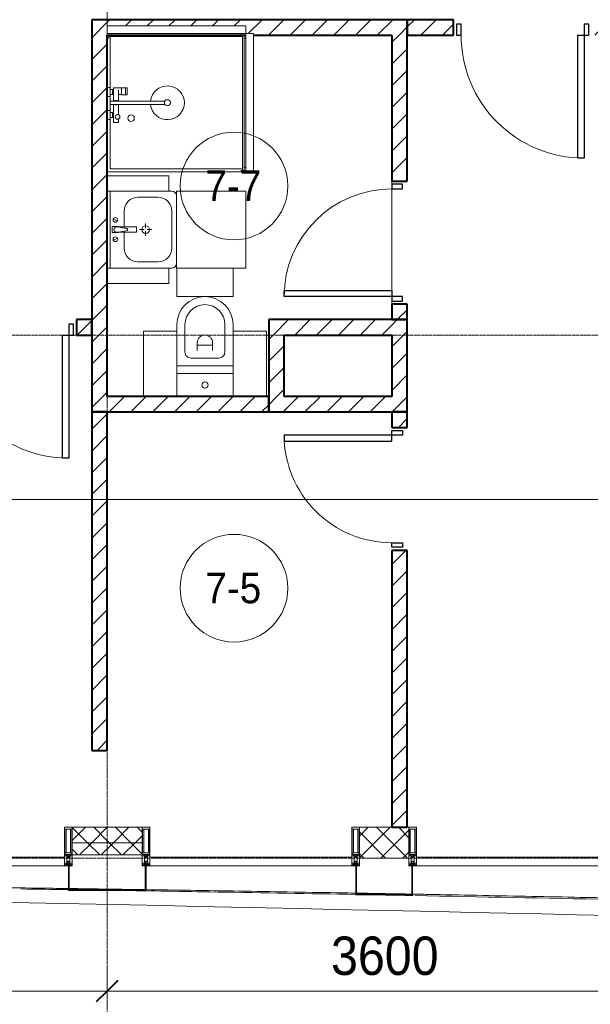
# Model space of a CAD drawing. Header units: millimetres. Extents: x 5617 to 183965, y 7718 to 172958.
# Tile 16 of 120: x 39356 to 43065, y 14449 to 20850. Entities that reach past the tile are written whole.
import ezdxf

# ---------------------------------------------------------------- set-up
doc = ezdxf.new("R2010")
doc.units = ezdxf.units.MM
doc.linetypes.add('ADSK_Линия сетки', pattern=[25, 20, -2.5, 0, -2.5])
doc.linetypes.add('Линия сетки', pattern=[25, 20, -2.5, 0, -2.5])
for name, color, linetype, lineweight in [('Двери', 7, 'Continuous', 18), ('Импосты витража', 7, 'Continuous', 18), ('Колонны', 7, 'Continuous', 18), ('Марки помещений', 7, 'Continuous', 20), ('Мебель', 7, 'Continuous', 18), ('Оси', 7, 'Continuous', 9), ('Панели витража', 7, 'Continuous', 18), ('Перекрытия', 7, 'Continuous', 18), ('Размеры', 7, 'Continuous', 9), ('Размеры-100', 7, 'Continuous', 9), ('Сантехнические приборы', 7, 'Continuous', 18), ('Стены разрез', 7, 'Continuous', 40), ('Стены штриховка', 7, 'Continuous', 40), ('Форма', 7, 'Continuous', 18), ('Формообразующий элемент-перекрытие', 7, 'Continuous', 18), ('Элементы узлов', 7, 'Continuous', 18)]:
    doc.layers.add(name, color=color, linetype=linetype, lineweight=lineweight)
doc.styles.add('Arial', font='arial.ttf', dxfattribs={"width": 0.9, "height": 250})
doc.styles.add('Arial_3', font='arial.ttf', dxfattribs={"width": 0.9, "height": 200})
doc.dimstyles.new('Основной_2_5_мм', dxfattribs={"dimscale": 304.8, "dimtxt": 255.06485, "dimasz": 0.463911, "dimexe": 0.492126, "dimexo": 0.492126, "dimgap": 0.098425, "dimtad": 1, "dimdec": 0, "dimdsep": 46, "dimtxsty": 'Arial', "dimblk1": 'OBLIQUE', "dimblk2": 'OBLIQUE', "dimsah": 1, "dimcen": 0.09, "dimdle": 0.492126, "dimazin": 2, "dimtfac": 1, "dimtdec": 4, "dimtix": 1, "dimtmove": 0, "dimatfit": 3, "dimfxl": 1, "dimtvp": 1, "dimtolj": 1, "dimtzin": 0, "dimlwd": 20, "dimlwe": 20, "dimarcsym": 2})
pattern_1 = [(45, (0, 0), (-70.71068, 70.71068), [])]
pattern_2 = [(45, (0, 0), (-70.71068, 70.71068), []), (135, (0, 0), (-70.71068, -70.71068), [])]

# ---------------------------------------------------------------- blocks, each defined once
blk = doc.blocks.new('MR_Зона обслуживания - MR_Зона обслуживания-V34-МКСС_К4_L05_18_600_')
at = {"layer": 'Мебель', "color": 254, "lineweight": 9, "true_color": 0xcccccc}
for p, q in [((182.5, 0), (-182.5, 0)), ((-182.5, 0), (-182.5, -185.6)), ((182.5, -185.6), (182.5, 0))]:
    blk.add_line(p, q, dxfattribs=at)
blk = doc.blocks.new('MR_Зона обслуживания - MR_Зона обслуживания-V1-МКСС_К4_L05_18_600_')
at = {"layer": 'Мебель', "color": 254, "lineweight": 9, "true_color": 0xcccccc}
for p, q in [((-108.75, 0), (-108.75, -425)), ((108.75, -425), (108.75, 0)), ((-108.75, -425), (108.75, -425))]:
    blk.add_line(p, q, dxfattribs=at)
blk = doc.blocks.new('MR_Зона обслуживания - MR_Зона обслуживания-2638751-МКСС_К4_L05_18_600_')
at = {"layer": 'Мебель', "color": 254, "lineweight": 9, "true_color": 0xcccccc}
for p, q in [((450, 50), (-450, 50)), ((-450, 50), (-450, 0)), ((-450, 0), (450, 0)), ((450, 0), (450, 50))]:
    blk.add_line(p, q, dxfattribs=at)
blk = doc.blocks.new('MR_Зона обслуживания - MR_Зона обслуживания-2638755-МКСС_К4_L05_18_600_')
at = {"layer": 'Мебель', "color": 254, "lineweight": 9, "true_color": 0xcccccc}
for p, q in [((250, 0), (-250, 0)), ((-250, 0), (-250, -450)), ((250, -450), (250, 0)), ((-250, -450), (250, -450))]:
    blk.add_line(p, q, dxfattribs=at)
blk = doc.blocks.new('MR_Зона обслуживания - MR_Зона обслуживания-2638732-МКСС_К4_L05_18_600_')
at = {"layer": 'Мебель', "color": 254, "lineweight": 9, "true_color": 0xcccccc}
for p, q in [((-50, 0), (-50, -400)), ((50, -400), (50, 0)), ((-50, -400), (50, -400))]:
    blk.add_line(p, q, dxfattribs=at)
blk = doc.blocks.new('A_DOR_Door - Вн_3_Одинарная_900x2100-3313494-МКСС_К4_L05_18_600_')
at = {"layer": 'Двери', "color": 254, "lineweight": 30, "true_color": 0xcccccc}
for p, q in [((-400, 50), (-400, 850)), ((-400, 850), (-360, 850)), ((-400, 50), (-400, 850)), ((-360, 850), (-360, 50)), ((-430, 50), (-430, -20)), ((-400, 50), (-430, 50)), ((-360, 50), (-400, 50)), ((-400, -20), (-400, 50)), ((430, 50), (400, 50)), ((400, 50), (400, -20)), ((430, -20), (430, 50)), ((-430, -20), (-400, -20)), ((400, -20), (430, -20))]:
    blk.add_line(p, q, dxfattribs=at)
at = {"layer": 'Двери', "color": 254, "lineweight": 9, "true_color": 0xe5e5e5}
blk.add_arc((-400, 50), 800, 360, 90, dxfattribs=at)
blk = doc.blocks.new('A_DOR_Door - Вн_3_Одинарная_800x2100-2902347-МКСС_К4_L05_18_600_')
at = {"layer": 'Двери', "color": 254, "lineweight": 30, "true_color": 0xcccccc}
for p, q in [((-350, 50), (-350, 750)), ((-350, 750), (-310, 750)), ((-350, 50), (-350, 750)), ((-310, 750), (-310, 50)), ((-380, 50), (-380, -20)), ((-350, 50), (-380, 50)), ((-310, 50), (-350, 50)), ((-350, -20), (-350, 50)), ((380, 50), (350, 50)), ((350, 50), (350, -20)), ((380, -20), (380, 50)), ((-380, -20), (-350, -20)), ((350, -20), (380, -20))]:
    blk.add_line(p, q, dxfattribs=at)
at = {"layer": 'Двери', "color": 254, "lineweight": 9, "true_color": 0xe5e5e5}
blk.add_arc((-350, 50), 700, 360, 90, dxfattribs=at)
blk = doc.blocks.new('A_DOR_Door - Вн_3_Одинарная_800x2100-3313449-МКСС_К4_L05_18_600_')
at = {"layer": 'Двери', "color": 254, "lineweight": 30, "true_color": 0xcccccc}
for p, q in [((-380, 20), (-350, 20)), ((-380, -50), (-380, 20)), ((-350, 20), (-350, -50)), ((350, -50), (350, 20)), ((350, 20), (380, 20)), ((380, 20), (380, -50)), ((-350, -50), (-380, -50)), ((-350, -50), (-350, -750)), ((-310, -50), (-350, -50)), ((-350, -50), (-350, -750)), ((-310, -750), (-310, -50)), ((380, -50), (350, -50)), ((-350, -750), (-310, -750))]:
    blk.add_line(p, q, dxfattribs=at)
at = {"layer": 'Двери', "color": 254, "lineweight": 9, "true_color": 0xe5e5e5}
blk.add_arc((-350, -50), 700, 270, 0, dxfattribs=at)
blk = doc.blocks.new('MR_Унитаз напольный - Санузел с ванной-2515844-МКСС_К4_L05_18_600_')
at = {"layer": 'Сантехнические приборы', "color": 253, "true_color": 0xaaaaaa}
for p, q in [((-182.5, 200), (-182.5, 50)), ((182.5, 200), (-182.5, 200)), ((182.5, 50), (182.5, 200)), ((-182.5, 50), (182.5, 50)), ((182.5, 50), (-182.5, 50)), ((-182.5, 50), (-182.5, 0)), ((-182.5, 0), (182.5, 0)), ((182.5, 0), (182.5, 50)), ((182.5, 0), (-182.5, 0)), ((-182.5, 0), (-182.5, -267.5)), ((-90, -50), (90, -50)), ((182.5, -267.5), (182.5, 0)), ((-130, -267.5), (-130, -90)), ((-50, -150), (-50, -100)), ((50, -100), (50, -150)), ((130, -90), (130, -267.5)), ((-50, -135), (50, -135))]:
    blk.add_line(p, q, dxfattribs=at)
for centre, radius, start, end in [((0, 125), 20, 0, 180), ((0, 125), 20, 180, 0), ((-90, -90), 40, 90, 180), ((90, -90), 40, 360, 90), ((0, -150), 50, 180, 0), ((0, -267.5), 182.5, 180, 360), ((0, -267.5), 130, 180, 0)]:
    blk.add_arc(centre, radius, start, end, dxfattribs=at)
blk = doc.blocks.new('MR_Душевой поддон - Санузел с душем_900х900-2638749-МКСС_К4_L05_18_600_')
at = {"layer": 'Сантехнические приборы', "color": 253, "true_color": 0xaaaaaa}
for p, q in [((-70, 900), (-100, 900)), ((-100, 900), (-100, 870)), ((-70, 900), (770, 900)), ((-70, 890), (-70, 900)), ((800, 900), (770, 900)), ((770, 900), (770, 890)), ((800, 870), (800, 900)), ((-100, 30), (-100, 870)), ((-100, 870), (-90, 870)), ((-90, 870), (-90, 890)), ((-90, 890), (-70, 890)), ((790, 890), (-90, 890)), ((-90, 890), (-90, 10)), ((-80, 10), (-80, 880)), ((-80, 880), (790, 880)), ((770, 890), (790, 890)), ((780, 880), (780, 20)), ((790, 890), (790, 870)), ((790, 880), (790, 890)), ((790, 870), (800, 870)), ((800, 870), (800, 0)), ((338.7, 20), (338.7, 375.1)), ((361.3, 375.1), (361.3, 20)), ((251.9, 129.1), (298.9, 129.1)), ((251.9, 120), (251.9, 129.1)), ((298.9, 129.1), (298.9, 120)), ((251.9, 120), (298.9, 120)), ((251.9, 92.5), (251.9, 120)), ((298.9, 120), (251.9, 120)), ((298.9, 92.5), (251.9, 92.5)), ((253.8, 92.5), (296.6, 92.5)), ((253.8, 42), (253.8, 92.5)), ((266.7, 73.7), (338.7, 73.7)), ((296.6, 92.5), (296.6, 73.7)), ((298.9, 120), (298.9, 92.5)), ((361.3, 73.7), (428.7, 73.7)), ((455.7, 73.7), (479.1, 73.7)), ((479.1, 73.7), (479.1, 42)), ((-100, 30), (-100, 0)), ((-90, 30), (-100, 30)), ((-90, 10), (-90, 30)), ((-70, 10), (-90, 10)), ((-90, 10), (-80, 10)), ((250.2, 20), (-80, 20)), ((-70, 0), (-70, 10)), ((250.2, 0), (-70, 0)), ((250.2, 20), (310, 20)), ((250.2, 0), (250.2, 20)), ((266.7, 42), (253.8, 42)), ((264, 34), (296, 34)), ((264, 20), (264, 34)), ((296, 20), (264, 20)), ((338.7, 42), (266.7, 42)), ((266.7, 42), (293.6, 42)), ((266.7, 34), (266.7, 42)), ((293.6, 34), (266.7, 34)), ((293.6, 42), (293.6, 34)), ((296, 34), (296, 20)), ((338.7, 20), (310, 20)), ((310, 20), (310, 0)), ((400, 0), (310, 0)), ((361.3, 20), (338.7, 20)), ((479.1, 42), (361.3, 42)), ((400, 20), (361.3, 20)), ((400, 0), (400, 20)), ((400, 20), (459.8, 20)), ((414, 20), (414, 34)), ((414, 34), (446, 34)), ((446, 20), (414, 20)), ((416.4, 34), (416.4, 42)), ((416.4, 42), (443.3, 42)), ((443.3, 34), (416.4, 34)), ((443.3, 42), (443.3, 34)), ((446, 34), (446, 20)), ((780, 20), (459.8, 20)), ((459.8, 20), (459.8, 0)), ((800, 0), (459.8, 0)), ((-100, 0), (-70, 0)), ((310, 0), (250.2, 0)), ((459.8, 0), (400, 0))]:
    blk.add_line(p, q, dxfattribs=at)
for centre, radius, start, end in [((350, 391.5), 110, 275.91598, 264.08402), ((350, 391.5), 20, 0, 180), ((350, 391.5), 20, 180, 0), ((350, 391.5), 20, 235.4667, 304.5333), ((450, 155.2), 20.9, 360, 180), ((450, 155.2), 20.9, 180, 360), ((350, 56.1), 15.5, 137.00933, 222.99067), ((350, 56.1), 15.5, 317.00933, 42.99067), ((442.2, 67.2), 15, 0, 180), ((442.2, 67.2), 15, 154.04828, 25.95172), ((442.2, 67.2), 15, 180, 0)]:
    blk.add_arc(centre, radius, start, end, dxfattribs=at)
blk = doc.blocks.new('MR_Тумба-Умывальник с зеркалом - Тумба-умывальник_500-2515854-МКСС_К4_L05_18_600_')
at = {"layer": 'Сантехнические приборы', "color": 253, "true_color": 0xaaaaaa}
for p, q in [((-250, 0), (-250, -420)), ((250, 0), (-250, 0)), ((250, -420), (250, 0)), ((-250, -20), (250, -20)), ((-69.7, -39.8), (-55.6, -66.3)), ((20, -33.1), (-20, -33.1)), ((-20, -33.1), (-20, -73.1)), ((-17, -60), (-17, -73.1)), ((17, -73.1), (17, -60)), ((20, -73.1), (20, -33.1)), ((69.7, -39.8), (55.6, -66.3)), ((-17, -110), (-120, -110)), ((-20, -73.1), (-17, -73.1)), ((-17, -73.1), (-17, -187.9)), ((17, -187.9), (17, -73.1)), ((17, -73.1), (20, -73.1)), ((120, -110), (17, -110)), ((-14, -190.9), (14, -190.9)), ((-210, -200), (-210, -330)), ((-10, -250), (-40, -250)), ((0, -210), (0, -240)), ((40, -250), (10, -250)), ((210, -330), (210, -200)), ((0, -290), (0, -260)), ((-120, -420), (120, -420)), ((-220, -450), (220, -450))]:
    blk.add_line(p, q, dxfattribs=at)
for centre, radius, start, end in [((-62.7, -53.1), 15, 360, 180), ((-62.7, -53.1), 15, 180, 360), ((0, -60), 17, 360, 180), ((62.7, -53.1), 15, 360, 180), ((62.7, -53.1), 15, 180, 360), ((-120, -200), 90, 90, 180), ((-217.6, -129.9), 208.5, 1.5946, 15.81769), ((0, -124.1), 9.19, 180, 360), ((217.6, -129.9), 208.5, 164.18231, 178.4054), ((120, -200), 90, 360, 90), ((-14, -187.9), 3, 180, 270), ((-14, -187.9), 3, 195, 255), ((14, -187.9), 3, 270, 0), ((14, -187.9), 3, 285, 345), ((0, -250), 25, 0, 180), ((0, -250), 25, 180, 0), ((-120, -330), 90, 180, 270), ((120, -330), 90, 270, 360), ((-220, -420), 30, 180, 270), ((220, -420), 30, 270, 360)]:
    blk.add_arc(centre, radius, start, end, dxfattribs=at)
blk = doc.blocks.new('135_SLK_K4_AR_rvt-1-МКСС_К4_L05_18_600_')
at = {"layer": 'Стены разрез', "lineweight": 9, "true_color": 0xcccccc}
h = blk.add_hatch(dxfattribs=at)
h.set_pattern_fill('FP_3', color=254, style=0, pattern_type=2)
h.set_pattern_definition(pattern_1)
h.paths.add_polyline_path([(89850, 18300), (89950, 18300), (89950, 20850), (89850, 20850), (89850, 18770.3)])
h = blk.add_hatch(dxfattribs=at)
h.set_pattern_fill('FP_3', color=254, style=0, pattern_type=2)
h.set_pattern_definition(pattern_1)
h.paths.add_polyline_path([(91800, 20750), (91900, 20750), (91900, 20850), (89950, 20850), (89950, 20810), (90850, 20810), (90850, 20760), (90900, 20760), (90900, 20750), (91373.8, 20750)])
h = blk.add_hatch(dxfattribs=at)
h.set_pattern_fill('FP_3', color=254, style=0, pattern_type=2)
h.set_pattern_definition(pattern_1)
h.paths.add_polyline_path([(93100, 20750), (93300, 20750), (93300, 20850), (93100, 20850)])
h.paths.add_polyline_path([(92200, 20750), (92200, 20850), (91900, 20850), (91900, 20750)])
h = blk.add_hatch(dxfattribs=at)
h.set_pattern_fill('FP_3', color=254, style=0, pattern_type=2)
h.set_pattern_definition(pattern_1)
h.paths.add_polyline_path([(91800, 18900), (91900, 18900), (91900, 19000), (91800, 19000)])
h.paths.add_polyline_path([(91800, 19800), (91900, 19800), (91900, 20750), (91800, 20750)])
h = blk.add_hatch(dxfattribs=at)
h.set_pattern_fill('FP_3', color=254, style=0, pattern_type=2)
h.set_pattern_definition(pattern_1)
h.paths.add_polyline_path([(89850, 18800), (89850, 18900), (89750, 18900), (89750, 18800)])
h.paths.add_polyline_path([(88850, 18800), (88850, 18900), (84049.8, 18900), (84049.8, 18800), (87848, 18800)])
h = blk.add_hatch(dxfattribs=at)
h.set_pattern_fill('FP_3', color=254, style=0, pattern_type=2)
h.set_pattern_definition(pattern_1)
h.paths.add_polyline_path([(91800, 18800), (91800, 18900), (91000, 18900), (91000, 18800), (91373.8, 18800)])
h = blk.add_hatch(dxfattribs=at)
h.set_pattern_fill('FP_3', color=254, style=0, pattern_type=2)
h.set_pattern_definition(pattern_1)
h.paths.add_polyline_path([(91800, 18300), (91900, 18300), (91900, 18900), (91800, 18900), (91800, 18400)])
h = blk.add_hatch(dxfattribs=at)
h.set_pattern_fill('FP_3', color=254, style=0, pattern_type=2)
h.set_pattern_definition(pattern_1)
h.paths.add_polyline_path([(91100, 18400), (91100, 18800), (91000, 18800), (91000, 18400)])
h = blk.add_hatch(dxfattribs=at)
h.set_pattern_fill('FP_3', color=254, style=0, pattern_type=2)
h.set_pattern_definition(pattern_1)
h.paths.add_polyline_path([(90571.1, 18300), (91000, 18300), (91000, 18400), (89950, 18400), (89950, 18300), (90567.9, 18300)])
h = blk.add_hatch(dxfattribs=at)
h.set_pattern_fill('FP_3', color=254, style=0, pattern_type=2)
h.set_pattern_definition(pattern_1)
h.paths.add_polyline_path([(91800, 18300), (91800, 18400), (91000, 18400), (91000, 18300), (91373.8, 18300)])
h = blk.add_hatch(dxfattribs=at)
h.set_pattern_fill('FP_3', color=254, style=0, pattern_type=2)
h.set_pattern_definition(pattern_1)
h.paths.add_polyline_path([(89850, 16100), (89950, 16100), (89950, 18300), (89850, 18300), (89850, 16976.3)])
h = blk.add_hatch(dxfattribs=at)
h.set_pattern_fill('FP_3', color=254, style=0, pattern_type=2)
h.set_pattern_definition(pattern_1)
h.paths.add_polyline_path([(91800, 15600), (91900, 15600), (91900, 17400), (91800, 17400), (91800, 15780.3)])
h.paths.add_polyline_path([(91800, 18200), (91900, 18200), (91900, 18300), (91800, 18300)])
at = {"layer": 'Перекрытия', "color": 254, "true_color": 0xcccccc}
for p, q in [((91800, 19800), (91800, 19780)), ((91800, 19780), (91800, 19800)), ((91800, 19750), (91800, 19090)), ((91800, 19090), (91800, 19750)), ((91800, 19020), (91800, 19000)), ((91800, 19000), (91800, 19020))]:
    blk.add_line(p, q, dxfattribs=at)
at = {"layer": 'Стены разрез', "color": 254, "true_color": 0xcccccc}
for p, q in [((89950, 20850), (89850, 20850)), ((89850, 20850), (89850, 18300)), ((91900, 20850), (89950, 20850)), ((91900, 20750), (91900, 20850)), ((92200, 20850), (91900, 20850)), ((91900, 20850), (91900, 20750)), ((92200, 20750), (92200, 20850)), ((89950, 20750), (90850, 20750)), ((89950, 18400), (89950, 20750)), ((90900, 20750), (91800, 20750)), ((91800, 20750), (91800, 19800)), ((91900, 20750), (92200, 20750)), ((91900, 19800), (91900, 20750)), ((91800, 19800), (91900, 19800)), ((91900, 19000), (91800, 19000)), ((91800, 19000), (91800, 18900)), ((91900, 18900), (91900, 19000)), ((89850, 18900), (89750, 18900)), ((89750, 18900), (89750, 18800)), ((89850, 18800), (89850, 18900)), ((91800, 18900), (91000, 18900)), ((91000, 18900), (91000, 18800)), ((91800, 18900), (91900, 18900)), ((91900, 18900), (91800, 18900)), ((91900, 18300), (91900, 18900)), ((89750, 18800), (89850, 18800)), ((91000, 18800), (91000, 18400)), ((91100, 18400), (91100, 18800)), ((91100, 18800), (91800, 18800)), ((91800, 18800), (91800, 18400)), ((91000, 18400), (89950, 18400)), ((91000, 18300), (91000, 18400)), ((91000, 18400), (91000, 18300)), ((91800, 18400), (91100, 18400)), ((89950, 18300), (89850, 18300)), ((89850, 18300), (89850, 16100)), ((89850, 18300), (89950, 18300)), ((89950, 18300), (91000, 18300)), ((89950, 16100), (89950, 18300)), ((91000, 18300), (91800, 18300)), ((91900, 18300), (91800, 18300)), ((91800, 18300), (91800, 18200)), ((91800, 18300), (91900, 18300)), ((91900, 18200), (91900, 18300)), ((91800, 18200), (91900, 18200)), ((91900, 17400), (91800, 17400)), ((91800, 17400), (91800, 15600)), ((91900, 15600), (91900, 17400)), ((89850, 16100), (89950, 16100)), ((91800, 15600), (91900, 15600))]:
    blk.add_line(p, q, dxfattribs=at)
at = {"layer": 'Двери', "color": 254, "lineweight": 18, "true_color": 0xcccccc}
for name, p, rotation in [('A_DOR_Door - Вн_3_Одинарная_900x2100-3313494-МКСС_К4_L05_18_600_', (92650, 20800), 180), ('A_DOR_Door - Вн_3_Одинарная_800x2100-2902347-МКСС_К4_L05_18_600_', (91850, 19400), 90.00000000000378), ('A_DOR_Door - Вн_3_Одинарная_900x2100-3313494-МКСС_К4_L05_18_600_', (89300, 18850), 180), ('A_DOR_Door - Вн_3_Одинарная_800x2100-3313449-МКСС_К4_L05_18_600_', (91850, 17800), 270.0000000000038)]:
    blk.add_blockref(name, p, dxfattribs=dict(at, rotation=rotation))
at = {"layer": 'Мебель', "color": 254, "lineweight": 18, "true_color": 0xcccccc}
blk.add_blockref('MR_Зона обслуживания - MR_Зона обслуживания-2638751-МКСС_К4_L05_18_600_', (90400, 20760), dxfattribs=at)
for name, p, rotation in [('MR_Зона обслуживания - MR_Зона обслуживания-2638751-МКСС_К4_L05_18_600_', (90850, 20310), 269.9999999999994), ('MR_Зона обслуживания - MR_Зона обслуживания-2638732-МКСС_К4_L05_18_600_', (89950, 19785.6), 90.00000000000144), ('MR_Зона обслуживания - MR_Зона обслуживания-2638755-МКСС_К4_L05_18_600_', (90400, 19485.6), 90.00000000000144), ('MR_Зона обслуживания - MR_Зона обслуживания-2638732-МКСС_К4_L05_18_600_', (89950, 19185.6), 90.00000000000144), ('MR_Зона обслуживания - MR_Зона обслуживания-V34-МКСС_К4_L05_18_600_', (90585.3, 19050), 180), ('MR_Зона обслуживания - MR_Зона обслуживания-V1-МКСС_К4_L05_18_600_', (90294, 18400), 180), ('MR_Зона обслуживания - MR_Зона обслуживания-V1-МКСС_К4_L05_18_600_', (90876.5, 18400), 180)]:
    blk.add_blockref(name, p, dxfattribs=dict(at, rotation=rotation))
at = {"layer": 'Сантехнические приборы', "color": 253, "lineweight": 18, "true_color": 0xaaaaaa}
for name, p, rotation in [('MR_Душевой поддон - Санузел с душем_900х900-2638749-МКСС_К4_L05_18_600_', (89950, 20660), 269.9999999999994), ('MR_Тумба-Умывальник с зеркалом - Тумба-умывальник_500-2515854-МКСС_К4_L05_18_600_', (89950, 19485.6), 90.00000000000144), ('MR_Унитаз напольный - Санузел с ванной-2515844-МКСС_К4_L05_18_600_', (90585.3, 18600), 180)]:
    blk.add_blockref(name, p, dxfattribs=dict(at, rotation=rotation))
blk = doc.blocks.new('System Panel - A_PAN_Glass-7506762-МКСС_К4_L05_18_600_')
at = {"layer": 'Панели витража', "color": 254, "lineweight": 5, "true_color": 0xcccccc}
for p, q in [((656.25, 55), (-656.25, 55)), ((-656.25, 55), (-656.25, 0)), ((-656.25, 0), (656.25, 0)), ((656.25, 0), (656.25, 55))]:
    blk.add_line(p, q, dxfattribs=at)
blk = doc.blocks.new('Rectangular Mullion - 50Wx250H-2623690-МКСС_К4_L05_18_600_')
at = {"layer": 'Элементы узлов', "color": 254, "lineweight": 5, "true_color": 0xcccccc}
for p, q in [((-25, 65.2), (-25, 250)), ((-25, 250), (0, 250)), ((-23, 237.3), (0, 237.3)), ((-23, 237.3), (-23, 73.6)), ((-14.9, 84), (-14.9, 237.3)), ((25, 250), (0, 250)), ((23, 237.3), (0, 237.3)), ((14.9, 84), (14.9, 237.3)), ((23, 237.3), (23, 73.6)), ((25, 65.2), (25, 250)), ((-14, 65.2), (-25, 65.2)), ((0, 84), (-23, 84)), ((-0.5, 73.6), (-23, 73.6)), ((-14, 71.3), (-14, 65.2)), ((-10, 71.3), (-14, 71.3)), ((-10, 53), (-10, 71.3)), ((-7, 65.2), (-5.9, 67.3)), ((-7, 65.2), (-7, 54.7)), ((-4.1, 67.3), (-5.9, 67.3)), ((-4.1, 67.3), (-2.9, 65.1)), ((-2.9, 65.1), (-2.9, 54.6)), ((0, 84), (23, 84)), ((0.5, 73.6), (23, 73.6)), ((4.1, 67.3), (2.9, 65.1)), ((2.9, 65.1), (2.9, 54.6)), ((4.1, 67.3), (5.9, 67.3)), ((7, 65.2), (5.9, 67.3)), ((7, 65.2), (7, 54.7)), ((10, 71.3), (14, 71.3)), ((10, 53), (10, 71.3)), ((14, 71.3), (14, 65.2)), ((14, 65.2), (25, 65.2)), ((-23.8, 14.6), (-25, 14.2)), ((-25, 0), (-25, 14.2)), ((-22.3, 17), (-23.8, 17)), ((-23.8, 17), (-23.8, 14.6)), ((-22.5, 10.6), (-23.8, 14.6)), ((-22.5, 10.6), (-23.7, 9.9)), ((-23.7, 1.3), (-23.7, 9.9)), ((-23.7, 1.3), (-11.8, 1.3)), ((-23.2, 10.2), (-22.5, 8)), ((-22.5, 8), (-22.5, 4.5)), ((-21.3, 4.5), (-22.5, 4.5)), ((-22.3, 17), (-22.3, 16)), ((-22.3, 16), (-21.3, 16)), ((-19, 17.6), (-21.3, 16)), ((-21.3, 4.5), (-21.3, 6.5)), ((-21.3, 6.5), (-14.2, 6.5)), ((-18.4, 16.6), (-19, 17.6)), ((-7.4, 16.6), (-18.4, 16.6)), ((-14.2, 6.5), (-14.2, 4.5)), ((-13.2, 4.5), (-14.2, 4.5)), ((-13.2, 4.5), (-12.2, 7.2)), ((-12.7, 7.6), (-11.3, 11.4)), ((-12.7, 7.6), (-11.8, 6.9)), ((-12.2, 9), (-12.2, 14.8)), ((-12.2, 14.8), (0, 14.8)), ((-11.8, 1.3), (-11.8, 6.9)), ((-10.5, 11.2), (-11.3, 11.4)), ((-10.5, 1.5), (-10.5, 11.2)), ((-4.8, 1.5), (-10.5, 1.5)), ((-8.7, 53), (-10, 53)), ((-10, 53), (-10, 17)), ((-10, 17), (-7.5, 17)), ((-8.7, 53), (-7, 54.7)), ((-8.5, 23), (-1.5, 30)), ((-8.5, 18.5), (-8.5, 23)), ((-7.5, 18.5), (-8.5, 18.5)), ((-7.5, 17), (-7.5, 18.5)), ((-7.4, 18), (-7.4, 16.6)), ((-2.6, 18), (-7.4, 18)), ((0, 8), (-4.8, 8)), ((-4.8, 1.5), (-4.8, 8)), ((-1.3, 53), (-2.9, 54.6)), ((-2.6, 18), (-2.6, 16.8)), ((-2.6, 16.8), (0, 16.8)), ((-1.5, 30), (0, 30)), ((0, 53), (-1.3, 53)), ((0, 53), (1.3, 53)), ((1.5, 30), (0, 30)), ((2.6, 16.8), (0, 16.8)), ((0, 14.8), (0, 16.8)), ((0, 14.8), (0, 16.8)), ((12.2, 14.8), (0, 14.8)), ((0, 0), (0, 8)), ((0, 8), (4.8, 8)), ((0, 0), (0, 8)), ((1.3, 53), (2.9, 54.6)), ((8.5, 23), (1.5, 30)), ((2.6, 18), (2.6, 16.8)), ((2.6, 18), (7.4, 18)), ((4.8, 1.5), (4.8, 8)), ((4.8, 1.5), (10.5, 1.5)), ((8.7, 53), (7, 54.7)), ((7.4, 18), (7.4, 16.6)), ((7.4, 16.6), (18.4, 16.6)), ((7.5, 18.5), (8.5, 18.5)), ((7.5, 17), (7.5, 18.5)), ((10, 17), (7.5, 17)), ((8.5, 18.5), (8.5, 23)), ((8.7, 53), (10, 53)), ((10, 53), (10, 17)), ((10.5, 11.2), (11.3, 11.4)), ((10.5, 1.5), (10.5, 11.2)), ((12.7, 7.6), (11.3, 11.4)), ((12.7, 7.6), (11.8, 6.9)), ((11.8, 1.3), (11.8, 6.9)), ((23.7, 1.3), (11.8, 1.3)), ((12.2, 9), (12.2, 14.8)), ((13.2, 4.5), (12.2, 7.2)), ((13.2, 4.5), (14.2, 4.5)), ((21.3, 6.5), (14.2, 6.5)), ((14.2, 6.5), (14.2, 4.5)), ((18.4, 16.6), (19, 17.6)), ((19, 17.6), (21.3, 16)), ((22.3, 16), (21.3, 16)), ((21.3, 4.5), (21.3, 6.5)), ((21.3, 4.5), (22.5, 4.5)), ((22.3, 17), (22.3, 16)), ((22.3, 17), (23.8, 17)), ((22.5, 10.6), (23.8, 14.6)), ((22.5, 10.6), (23.7, 9.9)), ((23.2, 10.2), (22.5, 8)), ((22.5, 8), (22.5, 4.5)), ((23.7, 1.3), (23.7, 9.9)), ((23.8, 17), (23.8, 14.6)), ((23.8, 14.6), (25, 14.2)), ((25, 0), (25, 14.2)), ((-25, 0), (0, 0)), ((25, 0), (0, 0))]:
    blk.add_line(p, q, dxfattribs=at)
for centre, start, end in [((-0.5, 73.1), 360, 90), ((0.5, 73.1), 90, 180)]:
    blk.add_arc(centre, 0.5, start, end, dxfattribs=at)
blk = doc.blocks.new('Rectangular Mullion - R_StandardFrame_50Wx250H-V47-МКСС_К4_L05_18_600_')
at = {"layer": 'Импосты витража', "color": 254, "lineweight": 5, "true_color": 0xcccccc}
for p, q in [((-25, -250), (-25, 0)), ((-25, 0), (0, 0)), ((5, 0), (25, 0)), ((25, 0), (25, -250)), ((25, -250), (-25, -250))]:
    blk.add_line(p, q, dxfattribs=at)
blk = doc.blocks.new('Rectangular Mullion - R_StandardFrame_50Wx250H-7506756-МКСС_К4_L05_18_600_')
at = {"layer": 'Импосты витража', "color": 254, "lineweight": 5, "true_color": 0xcccccc}
for p, q in [((-25, -250), (-25, 0)), ((-25, 0), (-5, 0)), ((0, 0), (25, 0)), ((25, 0), (25, -250)), ((25, -250), (-25, -250))]:
    blk.add_line(p, q, dxfattribs=at)
blk = doc.blocks.new('A_SLK_PAN_Type1 - Прямой тип панели-6537473-МКСС_К4_L05_18_600_')
at = {"layer": 'Колонны', "color": 254, "lineweight": 5, "true_color": 0xcccccc}
for p, q in [((-252.5, 160), (252.5, 160)), ((-252.5, 0), (-252.5, 160)), ((-247.5, 155), (-247.5, 0)), ((247.5, 155), (-247.5, 155)), ((247.5, 0), (247.5, 155)), ((252.5, 160), (252.5, 0)), ((-247.5, 0), (-252.5, 0)), ((252.5, 0), (247.5, 0))]:
    blk.add_line(p, q, dxfattribs=at)
blk = doc.blocks.new('A_SLK_PAN_Type1 - Прямой тип панели-6537450-МКСС_К4_L05_18_600_')
at = {"layer": 'Колонны', "color": 254, "lineweight": 5, "true_color": 0xcccccc}
for p, q in [((-185, 190), (185, 190)), ((-185, 0), (-185, 190)), ((-180, 185), (-180, 0)), ((180, 185), (-180, 185)), ((180, 0), (180, 185)), ((185, 190), (185, 0)), ((-180, 0), (-185, 0)), ((185, 0), (180, 0))]:
    blk.add_line(p, q, dxfattribs=at)
blk = doc.blocks.new('135_SLK_K4_AR_FCD_rvt-1-МКСС_К4_L05_18_600_')
at = {"layer": 'Стены разрез', "lineweight": 5, "true_color": 0xcccccc}
h = blk.add_hatch(dxfattribs=at)
h.set_pattern_fill('FP_4', color=254, style=0, pattern_type=2)
h.set_pattern_definition(pattern_2)
h.paths.add_polyline_path([(90177.5, 15500), (90177.5, 15600), (89722.5, 15600), (89722.5, 15500)])
h = blk.add_hatch(dxfattribs=at)
h.set_pattern_fill('FP_4', color=254, style=0, pattern_type=2)
h.set_pattern_definition(pattern_2)
h.paths.add_polyline_path([(91910, 15400), (91910, 15600), (91590, 15600), (91590, 15400)])
h = blk.add_hatch(dxfattribs=at)
h.set_pattern_fill('FP_4', color=254, style=0, pattern_type=2)
h.set_pattern_definition(pattern_2)
h.paths.add_polyline_path([(90177.5, 15420), (90177.5, 15500), (89722.5, 15500), (89722.5, 15420)])
at = {"layer": 'Стены разрез', "color": 254, "lineweight": 9, "true_color": 0xcccccc}
for p, q in [((90177.5, 15600), (89722.5, 15600)), ((89722.5, 15600), (89722.5, 15420)), ((90177.5, 15420), (90177.5, 15600)), ((91910, 15600), (91590, 15600)), ((91590, 15600), (91590, 15400)), ((91910, 15400), (91910, 15600)), ((89722.5, 15420), (90177.5, 15420)), ((91590, 15400), (91910, 15400))]:
    blk.add_line(p, q, dxfattribs=at)
at = {"layer": 'Стены штриховка', "color": 254, "lineweight": 9, "true_color": 0xcccccc}
blk.add_line((90177.5, 15500), (89722.5, 15500), dxfattribs=at)
at = {"layer": 'Форма', "color": 254, "lineweight": 9, "true_color": 0xcccccc}
blk.add_line((136800, 17730), (86047.4, 17730), dxfattribs=at)
at = {"layer": 'Форма', "color": 254, "lineweight": 5, "true_color": 0xcccccc}
blk.add_open_spline([(80795.7, 15229.8), (88613.3, 15218.3), (100397.6, 14727.4), (112945.7, 14812.1), (114520.3, 14829.2)], degree=3, knots=[0.74263, 0.74263, 0.74263, 0.74263, 55.669869, 63.599319, 63.599319, 63.599319, 63.599319], dxfattribs=at)
at = {"layer": 'Форма', "color": 254, "lineweight": 9, "true_color": 0xcccccc}
for points, knots in [([(88334.9, 15218.1), (88365.5, 15217.8), (88448.9, 15217), (88638.1, 15215), (88902.6, 15212.1), (89219.7, 15208.3), (89484.6, 15204.9), (89643.9, 15202.7), (89697.5, 15202)], [-0.95493008, -0.95493008, -0.95493008, -0.95493008, -0.953125, -0.95, -0.94375, -0.9375, -0.93125, -0.92808566, -0.92808566, -0.92808566, -0.92808566]), ([(89702.2, 15201.9), (89752.9, 15201.2), (89905.4, 15199.1), (90058, 15196.9), (90159.9, 15195.3)], [-0.927991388, -0.927991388, -0.927991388, -0.927991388, -0.925, -0.918976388, -0.918976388, -0.918976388, -0.918976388]), ([(90202.6, 15194.7), (90297.9, 15193.3), (90498.9, 15190.2), (90805.6, 15185.3), (91122.9, 15180), (91376.1, 15175.6), (91523.4, 15173), (91565.1, 15172.2)], [-0.91813555, -0.91813555, -0.91813555, -0.91813555, -0.9125, -0.90625, -0.9, -0.89375, -0.89128921, -0.89128921, -0.89128921, -0.89128921]), ([(91569.9, 15172.2), (91632.4, 15171.1), (91752.4, 15168.9), (91872.4, 15166.7), (91930, 15165.6)], [-0.891194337, -0.891194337, -0.891194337, -0.891194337, -0.8875, -0.884096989, -0.884096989, -0.884096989, -0.884096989]), ([(91935, 15165.6), (91981.5, 15164.7), (92133.7, 15161.9), (92391.7, 15157), (92709, 15150.9), (93010.8, 15145), (93207, 15141), (93297.5, 15139.2)], [-0.88399865, -0.88399865, -0.88399865, -0.88399865, -0.88125, -0.875, -0.86875, -0.8625, -0.85715107, -0.85715107, -0.85715107, -0.85715107])]:
    blk.add_open_spline(points, degree=3, knots=knots, dxfattribs=at)
at = {"layer": 'Формообразующий элемент-перекрытие', "color": 254, "lineweight": 5, "true_color": 0xcccccc}
for points in [[(89697.5, 15194.8), (89594.9, 15196.4), (89492.3, 15197.9), (89389.7, 15199.3)], [(91565, 15163.3), (91265.6, 15168.9), (90966.2, 15174.2), (90666.8, 15179.3)], [(91938.7, 15156.3), (91870.2, 15157.6), (91801.7, 15158.9), (91733.3, 15160.2)], [(93218.9, 15130.9), (92796.3, 15139.5), (92373.7, 15148), (91951.1, 15156.1)]]:
    blk.add_open_spline(points, degree=3, dxfattribs=at)
blk.add_open_spline([(90659.1, 15179.4), (90446.5, 15183), (90221.4, 15186.7), (89996.3, 15190.3), (89983.7, 15190.5)], degree=3, knots=[0.90006105, 0.90006105, 0.90006105, 0.90006105, 0.9125, 0.91323453, 0.91323453, 0.91323453, 0.91323453], dxfattribs=at)
at = {"layer": 'Импосты витража', "color": 254, "lineweight": 5, "true_color": 0xcccccc}
for p in [(89697.5, 15350), (90202.5, 15350), (91565, 15350), (91935, 15350)]:
    blk.add_blockref('Rectangular Mullion - 50Wx250H-2623690-МКСС_К4_L05_18_600_', p, dxfattribs=at)
at = {"layer": 'Импосты витража', "color": 254, "lineweight": 5, "true_color": 0xcccccc, "extrusion": (0, 0, -1), "rotation": 180}
for name, p in [('Rectangular Mullion - R_StandardFrame_50Wx250H-V47-МКСС_К4_L05_18_600_', (-89697.5, 15350)), ('Rectangular Mullion - R_StandardFrame_50Wx250H-7506756-МКСС_К4_L05_18_600_', (-90202.5, 15350)), ('Rectangular Mullion - R_StandardFrame_50Wx250H-V47-МКСС_К4_L05_18_600_', (-91565, 15350)), ('Rectangular Mullion - R_StandardFrame_50Wx250H-7506756-МКСС_К4_L05_18_600_', (-91935, 15350))]:
    blk.add_blockref(name, p, dxfattribs=at)
at = {"layer": 'Колонны', "color": 254, "lineweight": 5, "true_color": 0xcccccc, "rotation": 180}
for name, p in [('A_SLK_PAN_Type1 - Прямой тип панели-6537473-МКСС_К4_L05_18_600_', (89950, 15350)), ('A_SLK_PAN_Type1 - Прямой тип панели-6537450-МКСС_К4_L05_18_600_', (91750, 15350))]:
    blk.add_blockref(name, p, dxfattribs=at)
at = {"layer": 'Панели витража', "color": 254, "lineweight": 5, "true_color": 0xcccccc}
for p in [(89016.3, 15350), (90883.8, 15350), (92616.3, 15350)]:
    blk.add_blockref('System Panel - A_PAN_Glass-7506762-МКСС_К4_L05_18_600_', p, dxfattribs=at)
blk = doc.blocks.new('050_Марка_Помещение - Номер-620969-МКСС_К4_L05_18_600_')
at = {"layer": 'Марки помещений'}
blk.add_circle((0, 0), 3.5, dxfattribs=at)
blk = doc.blocks.new('DIMBLOCK10-МКСС_К4_L05_18_600_')
at = {"layer": 'Размеры-100', "lineweight": 20, "transparency": 16777216}
for p, q in [((37024.8, 14535.5), (37024.8, 14685.5)), ((39924.8, 14535.5), (39924.8, 14685.5)), ((37024.8, 14535.5), (39924.8, 14535.5)), ((37024.8, 14535.5), (37024.8, 14485.5)), ((39924.8, 14535.5), (39924.8, 14485.5))]:
    blk.add_line(p, q, dxfattribs=at)
at = {"layer": 'Размеры-100', "lineweight": 40, "transparency": 16777216}
for p, q in [((37024.8, 14535.5), (37095.5, 14606.2)), ((39924.8, 14535.5), (39995.5, 14606.2)), ((37024.8, 14535.5), (36954.1, 14464.8)), ((39924.8, 14535.5), (39854.1, 14464.8))]:
    blk.add_line(p, q, dxfattribs=at)
at = {"layer": 'Размеры-100', "color": 0, "lineweight": 20, "transparency": 16777216, "insert": (38129.5, 14890.1), "char_height": 250, "width": 828.765, "attachment_point": 1, "line_spacing_factor": 0.941778, "style": 'Arial'}
blk.add_mtext('2900', dxfattribs=at)
blk = doc.blocks.new('_Oblique')
at = {"color": 0, "linetype": 'ByBlock', "lineweight": -2}
blk.add_line((-0.5, -0.5), (0.5, 0.5), dxfattribs=at)
blk = doc.blocks.new('DIMBLOCK11-МКСС_К4_L05_18_600_')
at = {"layer": 'Размеры-100', "lineweight": 20, "transparency": 16777216}
for p, q in [((39924.8, 14535.5), (39924.8, 14685.5)), ((43524.8, 14535.5), (43524.8, 14685.5)), ((39924.8, 14535.5), (43524.8, 14535.5)), ((39924.8, 14535.5), (39924.8, 14485.5)), ((43524.8, 14535.5), (43524.8, 14485.5))]:
    blk.add_line(p, q, dxfattribs=at)
at = {"layer": 'Размеры-100', "lineweight": 40, "transparency": 16777216}
for p, q in [((39924.8, 14535.5), (39995.5, 14606.2)), ((43524.8, 14535.5), (43595.5, 14606.2)), ((39924.8, 14535.5), (39854.1, 14464.8)), ((43524.8, 14535.5), (43454.1, 14464.8))]:
    blk.add_line(p, q, dxfattribs=at)
at = {"layer": 'Размеры-100', "color": 0, "lineweight": 20, "transparency": 16777216, "insert": (41379.5, 14890.1), "char_height": 250, "width": 828.765, "attachment_point": 1, "line_spacing_factor": 0.941778, "style": 'Arial'}
blk.add_mtext('3600', dxfattribs=at)

msp = doc.modelspace()

# ---------------------------------------------------------------- linework, layer by layer
at = {"layer": 'Оси', "linetype": 'Линия сетки'}
msp.add_line((39924.8, 12025.7), (39924.8, 33150), dxfattribs=at)
at = {"layer": 'Оси', "linetype": 'ADSK_Линия сетки'}
for p, q in [((86966.3, 18800), (26901, 18800)), ((86966.3, 15400), (26901, 15400))]:
    msp.add_line(p, q, dxfattribs=at)

# ---------------------------------------------------------------- block references
at = {"lineweight": 5}
for name in ['135_SLK_K4_AR_FCD_rvt-1-МКСС_К4_L05_18_600_', '135_SLK_K4_AR_rvt-1-МКСС_К4_L05_18_600_']:
    msp.add_blockref(name, (-50025.2, 0), dxfattribs=at)
at = {"layer": 'Марки помещений', "xscale": 99.99999999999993, "yscale": 99.99999999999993, "zscale": 99.99999999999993}
for p in [(40749, 19768.9), (40749, 17154.4)]:
    msp.add_blockref('050_Марка_Помещение - Номер-620969-МКСС_К4_L05_18_600_', p, dxfattribs=at)

# ---------------------------------------------------------------- texts
at = {"layer": 'Марки помещений', "lineweight": 9, "char_height": 200, "width": 447.342, "attachment_point": 1, "style": 'Arial_3'}
for s, insert in [('7-7', (40562.4, 19870.7)), ('7-5', (40562.4, 17256.2))]:
    msp.add_mtext(s, dxfattribs=dict(at, insert=insert))

# ---------------------------------------------------------------- dimensions: what is measured, and where the dimension line sits
at = {"layer": 'Размеры', "lineweight": 20}
for base, p1, p2, override, picture, middle in [((39924.8, 14535.5), (37024.8, 14635.5), (39924.8, 14635.5), {"dimpost": '<>', "dimfxl": 2900}, 'DIMBLOCK10-МКСС_К4_L05_18_600_', (38474.8, 14693.2)), ((43524.8, 14535.5), (39924.8, 14635.5), (43524.8, 14635.5), {"dimpost": '<>', "dimfxl": 3600}, 'DIMBLOCK11-МКСС_К4_L05_18_600_', (41724.8, 14693.3))]:
    dim = msp.add_linear_dim(base=base, p1=p1, p2=p2, dimstyle='Основной_2_5_мм', override=override, dxfattribs=at)
    dim.commit()
    dim.dimension.update_dxf_attribs({"geometry": picture, "text_midpoint": middle})

doc.saveas('drawing.dxf')
